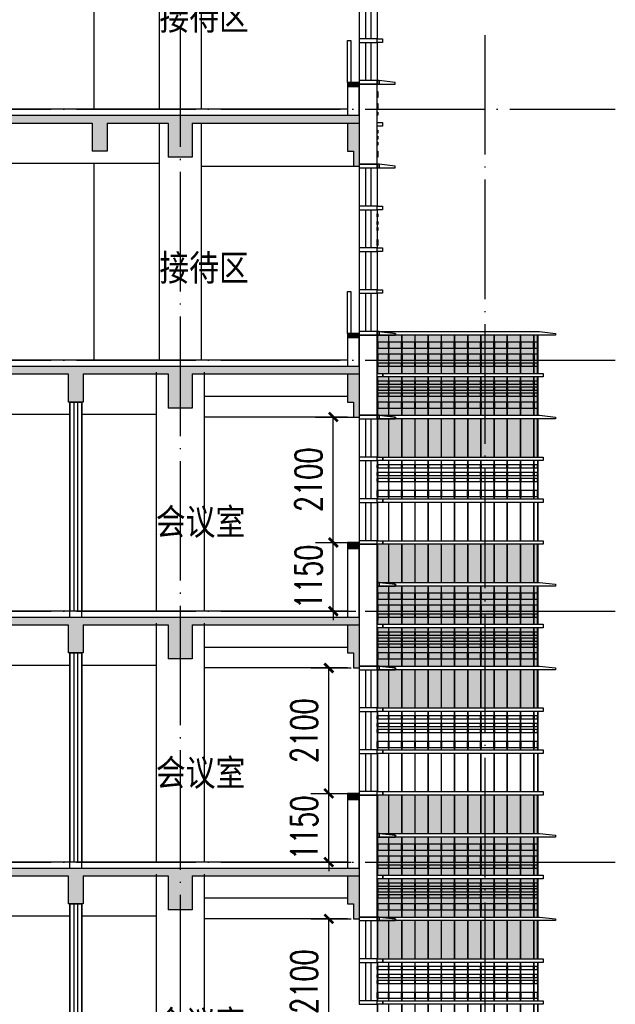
# Model space of a CAD drawing. Header units: millimetres. Extents: x 500457 to 783861, y -293374 to -162131.
# Tile 71 of 116: x 735087 to 745065, y -218631 to -202151. Entities that reach past the tile are written whole.
import ezdxf

# ---------------------------------------------------------------- set-up
doc = ezdxf.new("R2010")
doc.units = ezdxf.units.MM
doc.header["$LTSCALE"] = 1000
doc.linetypes.add('DOTE', pattern=[2.42, 2, -0.2, 0.02, -0.2])
for name, color, linetype in [('A-DOOR-FIRE', 4, 'Continuous'), ('A-SECT-SURF', 6, 'Continuous'), ('A-看线', 115, 'Continuous'), ('DOTE', 1, 'DOTE'), ('E_WINDOW', 4, 'Continuous'), ('EVTR', 2, 'Continuous'), ('LY_MC_section A_A$0$A31----(18)', 140, 'Continuous'), ('PUB_DIM', 3, 'Continuous'), ('PUB_HATCH', 8, 'Continuous'), ('PUB_TEXT', 7, 'Continuous'), ('WALL', 255, 'Continuous'), ('WINDOW', 4, 'Continuous'), ('板洞', 6, 'Continuous'), ('立面填充线2 穿孔板', 8, 'Continuous'), ('立面窗户线', 21, 'Continuous')]:
    doc.layers.add(name, color=color, linetype=linetype)
doc.styles.add('_TCH_DIM_T3', font='SIMPLEX', dxfattribs={"width": 0.705882, "bigfont": 'GBCBIG'})
doc.styles.add('TSSD_Norm', font='tssdeng.shx', dxfattribs={"bigfont": 'hztxt.shx'})
doc.dimstyles.new('_TCH_ARCH&&150', dxfattribs={"dimtxt": 446.25, "dimasz": 150, "dimexe": 375, "dimexo": 450, "dimgap": 189.375, "dimtad": 1, "dimdec": 0, "dimzin": 0, "dimdsep": 46, "dimtxsty": '_TCH_DIM_T3', "dimblk": 'ARCHTICK', "dimcen": 0.09, "dimclrt": 7, "dimazin": 2, "dimtfac": 1, "dimtdec": 0, "dimtix": 1, "dimtmove": 2, "dimatfit": 3, "dimfxl": 1, "dimtolj": 1, "dimtzin": 0, "dimarcsym": 0})

# ---------------------------------------------------------------- blocks, each defined once
blk = doc.blocks.new('A$C555D6619')
at = {"layer": '立面填充线2 穿孔板'}
blk.add_hatch(color=256, dxfattribs=at).paths.add_polyline_path([(-295, 700), (-2988, 700), (-2988, 60), (-295, 60)])
at = {"layer": 'A-看线'}
for points in [[(-2803, 630), (-2978, 630), (-2978, 580), (-2803, 580)], [(-2582, 630), (-2793, 630), (-2793, 580), (-2582, 580)], [(-2361, 630), (-2572, 630), (-2572, 580), (-2361, 580)], [(-2140, 630), (-2351, 630), (-2351, 580), (-2140, 580)], [(-1919, 630), (-2130, 630), (-2130, 580), (-1919, 580)], [(-1698, 630), (-1909, 630), (-1909, 580), (-1698, 580)], [(-1478, 630), (-1688, 630), (-1688, 580), (-1478, 580)], [(-1257, 630), (-1468, 630), (-1468, 580), (-1257, 580)], [(-1036, 630), (-1247, 630), (-1247, 580), (-1036, 580)], [(-815, 630), (-1026, 630), (-1026, 580), (-815, 580)], [(-594, 630), (-805, 630), (-805, 580), (-594, 580)], [(-373, 630), (-584, 630), (-584, 580), (-373, 580)], [(-305, 630), (-363, 630), (-363, 580), (-305, 580)], [(-2803, 480), (-2978, 480), (-2978, 380), (-2803, 380)], [(-2582, 480), (-2793, 480), (-2793, 380), (-2582, 380)], [(-2361, 480), (-2572, 480), (-2572, 380), (-2361, 380)], [(-2140, 480), (-2351, 480), (-2351, 380), (-2140, 380)], [(-1919, 480), (-2130, 480), (-2130, 380), (-1919, 380)], [(-1698, 480), (-1909, 480), (-1909, 380), (-1698, 380)], [(-1478, 480), (-1688, 480), (-1688, 380), (-1478, 380)], [(-1257, 480), (-1468, 480), (-1468, 380), (-1257, 380)], [(-1036, 480), (-1247, 480), (-1247, 380), (-1036, 380)], [(-815, 480), (-1026, 480), (-1026, 380), (-815, 380)], [(-594, 480), (-805, 480), (-805, 380), (-594, 380)], [(-373, 480), (-584, 480), (-584, 380), (-373, 380)], [(-305, 480), (-363, 480), (-363, 380), (-305, 380)], [(-2803, 280), (-2978, 280), (-2978, 230), (-2803, 230)], [(-2803, 180), (-2978, 180), (-2978, 130), (-2803, 130)], [(-2582, 280), (-2793, 280), (-2793, 230), (-2582, 230)], [(-2582, 180), (-2793, 180), (-2793, 130), (-2582, 130)], [(-2361, 280), (-2572, 280), (-2572, 230), (-2361, 230)], [(-2361, 180), (-2572, 180), (-2572, 130), (-2361, 130)], [(-2140, 280), (-2351, 280), (-2351, 230), (-2140, 230)], [(-2140, 180), (-2351, 180), (-2351, 130), (-2140, 130)], [(-1919, 280), (-2130, 280), (-2130, 230), (-1919, 230)], [(-1919, 180), (-2130, 180), (-2130, 130), (-1919, 130)], [(-1698, 280), (-1909, 280), (-1909, 230), (-1698, 230)], [(-1698, 180), (-1909, 180), (-1909, 130), (-1698, 130)], [(-1478, 280), (-1688, 280), (-1688, 230), (-1478, 230)], [(-1478, 180), (-1688, 180), (-1688, 130), (-1478, 130)], [(-1257, 280), (-1468, 280), (-1468, 230), (-1257, 230)], [(-1257, 180), (-1468, 180), (-1468, 130), (-1257, 130)], [(-1036, 280), (-1247, 280), (-1247, 230), (-1036, 230)], [(-1036, 180), (-1247, 180), (-1247, 130), (-1036, 130)], [(-815, 280), (-1026, 280), (-1026, 230), (-815, 230)], [(-815, 180), (-1026, 180), (-1026, 130), (-815, 130)], [(-594, 280), (-805, 280), (-805, 230), (-594, 230)], [(-594, 180), (-805, 180), (-805, 130), (-594, 130)], [(-373, 280), (-584, 280), (-584, 230), (-373, 230)], [(-373, 180), (-584, 180), (-584, 130), (-373, 130)], [(-305, 280), (-363, 280), (-363, 230), (-305, 230)], [(-305, 180), (-363, 180), (-363, 130), (-305, 130)]]:
    blk.add_lwpolyline(points, close=True, dxfattribs=at)
at = {"layer": 'WINDOW'}
for points in [[(-2978, 700), (-2988, 700), (-2988, 60), (-2978, 60)], [(-2978, 700), (-2988, 700), (-2988, 60), (-2978, 60)], [(-2793, 700), (-2803, 700), (-2803, 60), (-2793, 60)], [(-2572, 700), (-2582, 700), (-2582, 60), (-2572, 60)], [(-2351, 700), (-2361, 700), (-2361, 60), (-2351, 60)], [(-2130, 700), (-2140, 700), (-2140, 60), (-2130, 60)], [(-1909, 700), (-1919, 700), (-1919, 60), (-1909, 60)], [(-1688, 700), (-1698, 700), (-1698, 60), (-1688, 60)], [(-1468, 700), (-1478, 700), (-1478, 60), (-1468, 60)], [(-1247, 700), (-1257, 700), (-1257, 60), (-1247, 60)], [(-1026, 700), (-1036, 700), (-1036, 60), (-1026, 60)], [(-805, 700), (-815, 700), (-815, 60), (-805, 60)], [(-584, 700), (-594, 700), (-594, 60), (-584, 60)], [(-363, 700), (-373, 700), (-373, 60), (-363, 60)], [(-295, 700), (-305, 700), (-305, 60), (-295, 60)]]:
    blk.add_lwpolyline(points, close=True, dxfattribs=at)
at = {"layer": '立面窗户线'}
for points in [[(-2983, 760), (-300, 760), (-270, 760), (0, 730), (0, 700), (-300, 700), (-2983, 700)], [(-2983, 60), (-300, 60), (-270, 60), (0, 30), (0, 0), (-300, 0), (-2983, 0)]]:
    blk.add_lwpolyline(points, dxfattribs=at)
blk = doc.blocks.new('A$C7e86083c')
at = {"layer": '立面填充线2 穿孔板'}
for points in [[(2693, -60), (0, -60), (0, -700), (2693, -700)], [(2693, -760), (0, -760), (0, -1400), (2693, -1400)], [(2693, -1460), (0, -1460), (0, -2100), (2693, -2100)], [(2693, -3560), (0, -3560), (0, -4200), (2693, -4200)]]:
    blk.add_hatch(color=256, dxfattribs=at).paths.add_polyline_path(points)
at = {"layer": 'A-看线'}
for points in [[(0, -700), (2683, -700), (2683, -60), (0, -60)], [(0, -280), (0, -280), (0, -180), (0, -180)], [(0, -480), (0, -480), (0, -380), (0, -380)], [(0, -580), (0, -580), (0, -530), (0, -530)], [(0, -1400), (2683, -1400), (2683, -760), (0, -760)], [(0, -880), (0, -880), (0, -830), (0, -830)], [(0, -980), (0, -980), (0, -930), (0, -930)], [(0, -1080), (0, -1080), (0, -1030), (0, -1030)], [(0, -1280), (0, -1280), (0, -1180), (0, -1180)], [(0, -2100), (2683, -2100), (2683, -1460), (0, -1460)], [(0, -2280), (0, -2280), (0, -2230)], [(0, -2410), (0, -2410), (0, -2360), (0, -2360)], [(0, -2510), (0, -2510), (0, -2460), (0, -2460)], [(0, -2760), (0, -2760), (0, -2660), (0, -2660)], [(0, -4200), (2683, -4200), (2683, -3560), (0, -3560)]]:
    blk.add_lwpolyline(points, dxfattribs=at)
for points in [[(186, -180), (10, -180), (10, -280), (186, -280)], [(407, -180), (196, -180), (196, -280), (407, -280)], [(627, -180), (417, -180), (417, -280), (627, -280)], [(848, -180), (637, -180), (637, -280), (848, -280)], [(1069, -180), (858, -180), (858, -280), (1069, -280)], [(1290, -180), (1079, -180), (1079, -280), (1290, -280)], [(1511, -180), (1300, -180), (1300, -280), (1511, -280)], [(1732, -180), (1521, -180), (1521, -280), (1732, -280)], [(1952, -180), (1742, -180), (1742, -280), (1952, -280)], [(2173, -180), (1962, -180), (1962, -280), (2173, -280)], [(2394, -180), (2183, -180), (2183, -280), (2394, -280)], [(2616, -180), (2404, -180), (2404, -280), (2616, -280)], [(2683, -180), (2626, -180), (2626, -280), (2683, -280)], [(186, -380), (10, -380), (10, -480), (186, -480)], [(407, -380), (196, -380), (196, -480), (407, -480)], [(627, -380), (417, -380), (417, -480), (627, -480)], [(848, -380), (637, -380), (637, -480), (848, -480)], [(1069, -380), (858, -380), (858, -480), (1069, -480)], [(1290, -380), (1079, -380), (1079, -480), (1290, -480)], [(1511, -380), (1300, -380), (1300, -480), (1511, -480)], [(1732, -380), (1521, -380), (1521, -480), (1732, -480)], [(1952, -380), (1742, -380), (1742, -480), (1952, -480)], [(2173, -380), (1962, -380), (1962, -480), (2173, -480)], [(2394, -380), (2183, -380), (2183, -480), (2394, -480)], [(2616, -380), (2404, -380), (2404, -480), (2616, -480)], [(2683, -380), (2626, -380), (2626, -480), (2683, -480)], [(186, -530), (10, -530), (10, -580), (186, -580)], [(407, -530), (196, -530), (196, -580), (407, -580)], [(627, -530), (417, -530), (417, -580), (627, -580)], [(848, -530), (637, -530), (637, -580), (848, -580)], [(1069, -530), (858, -530), (858, -580), (1069, -580)], [(1290, -530), (1079, -530), (1079, -580), (1290, -580)], [(1511, -530), (1300, -530), (1300, -580), (1511, -580)], [(1732, -530), (1521, -530), (1521, -580), (1732, -580)], [(1952, -530), (1742, -530), (1742, -580), (1952, -580)], [(2173, -530), (1962, -530), (1962, -580), (2173, -580)], [(2394, -530), (2183, -530), (2183, -580), (2394, -580)], [(2616, -530), (2404, -530), (2404, -580), (2616, -580)], [(2683, -530), (2626, -530), (2626, -580), (2683, -580)], [(186, -830), (10, -830), (10, -880), (186, -880)], [(186, -930), (10, -930), (10, -980), (186, -980)], [(407, -830), (196, -830), (196, -880), (407, -880)], [(407, -930), (196, -930), (196, -980), (407, -980)], [(627, -830), (417, -830), (417, -880), (627, -880)], [(627, -930), (417, -930), (417, -980), (627, -980)], [(848, -830), (637, -830), (637, -880), (848, -880)], [(848, -930), (637, -930), (637, -980), (848, -980)], [(1069, -830), (858, -830), (858, -880), (1069, -880)], [(1069, -930), (858, -930), (858, -980), (1069, -980)], [(1290, -830), (1079, -830), (1079, -880), (1290, -880)], [(1290, -930), (1079, -930), (1079, -980), (1290, -980)], [(1511, -830), (1300, -830), (1300, -880), (1511, -880)], [(1511, -930), (1300, -930), (1300, -980), (1511, -980)], [(1732, -830), (1521, -830), (1521, -880), (1732, -880)], [(1732, -930), (1521, -930), (1521, -980), (1732, -980)], [(1952, -830), (1742, -830), (1742, -880), (1952, -880)], [(1952, -930), (1742, -930), (1742, -980), (1952, -980)], [(2173, -830), (1962, -830), (1962, -880), (2173, -880)], [(2173, -930), (1962, -930), (1962, -980), (2173, -980)], [(2394, -830), (2183, -830), (2183, -880), (2394, -880)], [(2394, -930), (2183, -930), (2183, -980), (2394, -980)], [(2616, -830), (2404, -830), (2404, -880), (2616, -880)], [(2616, -930), (2404, -930), (2404, -980), (2616, -980)], [(2683, -830), (2626, -830), (2626, -880), (2683, -880)], [(2683, -930), (2626, -930), (2626, -980), (2683, -980)], [(186, -1030), (10, -1030), (10, -1080), (186, -1080)], [(407, -1030), (196, -1030), (196, -1080), (407, -1080)], [(627, -1030), (417, -1030), (417, -1080), (627, -1080)], [(848, -1030), (637, -1030), (637, -1080), (848, -1080)], [(1069, -1030), (858, -1030), (858, -1080), (1069, -1080)], [(1290, -1030), (1079, -1030), (1079, -1080), (1290, -1080)], [(1511, -1030), (1300, -1030), (1300, -1080), (1511, -1080)], [(1732, -1030), (1521, -1030), (1521, -1080), (1732, -1080)], [(1952, -1030), (1742, -1030), (1742, -1080), (1952, -1080)], [(2173, -1030), (1962, -1030), (1962, -1080), (2173, -1080)], [(2394, -1030), (2183, -1030), (2183, -1080), (2394, -1080)], [(2616, -1030), (2404, -1030), (2404, -1080), (2616, -1080)], [(2683, -1030), (2626, -1030), (2626, -1080), (2683, -1080)], [(186, -1180), (10, -1180), (10, -1280), (186, -1280)], [(407, -1180), (196, -1180), (196, -1280), (407, -1280)], [(627, -1180), (417, -1180), (417, -1280), (627, -1280)], [(848, -1180), (637, -1180), (637, -1280), (848, -1280)], [(1069, -1180), (858, -1180), (858, -1280), (1069, -1280)], [(1290, -1180), (1079, -1180), (1079, -1280), (1290, -1280)], [(1511, -1180), (1300, -1180), (1300, -1280), (1511, -1280)], [(1732, -1180), (1521, -1180), (1521, -1280), (1732, -1280)], [(1952, -1180), (1742, -1180), (1742, -1280), (1952, -1280)], [(2173, -1180), (1962, -1180), (1962, -1280), (2173, -1280)], [(2394, -1180), (2183, -1180), (2183, -1280), (2394, -1280)], [(2616, -1180), (2404, -1180), (2404, -1280), (2616, -1280)], [(2683, -1180), (2626, -1180), (2626, -1280), (2683, -1280)], [(186, -2230), (10, -2230), (10, -2280), (186, -2280)], [(407, -2230), (196, -2230), (196, -2280), (407, -2280)], [(627, -2230), (417, -2230), (417, -2280), (627, -2280)], [(848, -2230), (637, -2230), (637, -2280), (848, -2280)], [(1069, -2230), (858, -2230), (858, -2280), (1069, -2280)], [(1290, -2230), (1079, -2230), (1079, -2280), (1290, -2280)], [(1511, -2230), (1300, -2230), (1300, -2280), (1511, -2280)], [(1732, -2230), (1521, -2230), (1521, -2280), (1732, -2280)], [(1952, -2230), (1742, -2230), (1742, -2280), (1952, -2280)], [(2173, -2230), (1962, -2230), (1962, -2280), (2173, -2280)], [(2394, -2230), (2183, -2230), (2183, -2280), (2394, -2280)], [(2616, -2230), (2404, -2230), (2404, -2280), (2616, -2280)], [(2683, -2230), (2626, -2230), (2626, -2280), (2683, -2280)], [(186, -2360), (10, -2360), (10, -2410), (186, -2410)], [(186, -2460), (10, -2460), (10, -2510), (186, -2510)], [(407, -2360), (196, -2360), (196, -2410), (407, -2410)], [(407, -2460), (196, -2460), (196, -2510), (407, -2510)], [(627, -2360), (417, -2360), (417, -2410), (627, -2410)], [(627, -2460), (417, -2460), (417, -2510), (627, -2510)], [(848, -2360), (637, -2360), (637, -2410), (848, -2410)], [(848, -2460), (637, -2460), (637, -2510), (848, -2510)], [(1069, -2360), (858, -2360), (858, -2410), (1069, -2410)], [(1069, -2460), (858, -2460), (858, -2510), (1069, -2510)], [(1290, -2360), (1079, -2360), (1079, -2410), (1290, -2410)], [(1290, -2460), (1079, -2460), (1079, -2510), (1290, -2510)], [(1511, -2360), (1300, -2360), (1300, -2410), (1511, -2410)], [(1511, -2460), (1300, -2460), (1300, -2510), (1511, -2510)], [(1732, -2360), (1521, -2360), (1521, -2410), (1732, -2410)], [(1732, -2460), (1521, -2460), (1521, -2510), (1732, -2510)], [(1952, -2360), (1742, -2360), (1742, -2410), (1952, -2410)], [(1952, -2460), (1742, -2460), (1742, -2510), (1952, -2510)], [(2173, -2360), (1962, -2360), (1962, -2410), (2173, -2410)], [(2173, -2460), (1962, -2460), (1962, -2510), (2173, -2510)], [(2394, -2360), (2183, -2360), (2183, -2410), (2394, -2410)], [(2394, -2460), (2183, -2460), (2183, -2510), (2394, -2510)], [(2616, -2360), (2404, -2360), (2404, -2410), (2616, -2410)], [(2616, -2460), (2404, -2460), (2404, -2510), (2616, -2510)], [(2683, -2360), (2626, -2360), (2626, -2410), (2683, -2410)], [(2683, -2460), (2626, -2460), (2626, -2510), (2683, -2510)], [(186, -2660), (10, -2660), (10, -2760), (186, -2760)], [(407, -2660), (196, -2660), (196, -2760), (407, -2760)], [(627, -2660), (417, -2660), (417, -2760), (627, -2760)], [(848, -2660), (637, -2660), (637, -2760), (848, -2760)], [(1069, -2660), (858, -2660), (858, -2760), (1069, -2760)], [(1290, -2660), (1079, -2660), (1079, -2760), (1290, -2760)], [(1511, -2660), (1300, -2660), (1300, -2760), (1511, -2760)], [(1732, -2660), (1521, -2660), (1521, -2760), (1732, -2760)], [(1952, -2660), (1742, -2660), (1742, -2760), (1952, -2760)], [(2173, -2660), (1962, -2660), (1962, -2760), (2173, -2760)], [(2394, -2660), (2183, -2660), (2183, -2760), (2394, -2760)], [(2616, -2660), (2404, -2660), (2404, -2760), (2616, -2760)], [(2683, -2660), (2626, -2660), (2626, -2760), (2683, -2760)]]:
    blk.add_lwpolyline(points, close=True, dxfattribs=at)
at = {"layer": 'WINDOW'}
for points in [[(10, -60), (0, -60), (0, -700), (10, -700)], [(196, -60), (186, -60), (186, -700), (196, -700)], [(417, -60), (407, -60), (407, -700), (417, -700)], [(637, -60), (627, -60), (627, -700), (637, -700)], [(858, -60), (848, -60), (848, -700), (858, -700)], [(1079, -60), (1069, -60), (1069, -700), (1079, -700)], [(1300, -60), (1290, -60), (1290, -700), (1300, -700)], [(1521, -60), (1511, -60), (1511, -700), (1521, -700)], [(1742, -60), (1732, -60), (1732, -700), (1742, -700)], [(1962, -60), (1952, -60), (1952, -700), (1962, -700)], [(2183, -60), (2173, -60), (2173, -700), (2183, -700)], [(2404, -60), (2394, -60), (2394, -700), (2404, -700)], [(2626, -60), (2616, -60), (2616, -700), (2626, -700)], [(2693, -60), (2683, -60), (2683, -700), (2693, -700)], [(10, -760), (0, -760), (0, -1400), (10, -1400)], [(196, -760), (186, -760), (186, -1400), (196, -1400)], [(417, -760), (407, -760), (407, -1400), (417, -1400)], [(637, -760), (627, -760), (627, -1400), (637, -1400)], [(858, -760), (848, -760), (848, -1400), (858, -1400)], [(1079, -760), (1069, -760), (1069, -1400), (1079, -1400)], [(1300, -760), (1290, -760), (1290, -1400), (1300, -1400)], [(1521, -760), (1511, -760), (1511, -1400), (1521, -1400)], [(1742, -760), (1732, -760), (1732, -1400), (1742, -1400)], [(1962, -760), (1952, -760), (1952, -1400), (1962, -1400)], [(2183, -760), (2173, -760), (2173, -1400), (2183, -1400)], [(2404, -760), (2394, -760), (2394, -1400), (2404, -1400)], [(2626, -760), (2616, -760), (2616, -1400), (2626, -1400)], [(2693, -760), (2683, -760), (2683, -1400), (2693, -1400)], [(10, -1460), (0, -1460), (0, -2100), (10, -2100)], [(196, -1460), (186, -1460), (186, -2100), (196, -2100)], [(417, -1460), (407, -1460), (407, -2100), (417, -2100)], [(637, -1460), (627, -1460), (627, -2100), (637, -2100)], [(858, -1460), (848, -1460), (848, -2100), (858, -2100)], [(1079, -1460), (1069, -1460), (1069, -2100), (1079, -2100)], [(1300, -1460), (1290, -1460), (1290, -2100), (1300, -2100)], [(1521, -1460), (1511, -1460), (1511, -2100), (1521, -2100)], [(1742, -1460), (1732, -1460), (1732, -2100), (1742, -2100)], [(1962, -1460), (1952, -1460), (1952, -2100), (1962, -2100)], [(2183, -1460), (2173, -1460), (2173, -2100), (2183, -2100)], [(2404, -1460), (2394, -1460), (2394, -2100), (2404, -2100)], [(2626, -1460), (2616, -1460), (2616, -2100), (2626, -2100)], [(2693, -1460), (2683, -1460), (2683, -2100), (2693, -2100)], [(10, -2160), (0, -2160), (0, -2800), (10, -2800)], [(196, -2160), (186, -2160), (186, -2800), (196, -2800)], [(417, -2160), (407, -2160), (407, -2800), (417, -2800)], [(637, -2160), (627, -2160), (627, -2800), (637, -2800)], [(858, -2160), (848, -2160), (848, -2800), (858, -2800)], [(1079, -2160), (1069, -2160), (1069, -2800), (1079, -2800)], [(1300, -2160), (1290, -2160), (1290, -2800), (1300, -2800)], [(1521, -2160), (1511, -2160), (1511, -2800), (1521, -2800)], [(1742, -2160), (1732, -2160), (1732, -2800), (1742, -2800)], [(1962, -2160), (1952, -2160), (1952, -2800), (1962, -2800)], [(2183, -2160), (2173, -2160), (2173, -2800), (2183, -2800)], [(2404, -2160), (2394, -2160), (2394, -2800), (2404, -2800)], [(2626, -2160), (2616, -2160), (2616, -2800), (2626, -2800)], [(2693, -2160), (2683, -2160), (2683, -2800), (2693, -2800)], [(10, -2860), (0, -2860), (0, -3500), (10, -3500)], [(196, -2860), (186, -2860), (186, -3500), (196, -3500)], [(417, -2860), (407, -2860), (407, -3500), (417, -3500)], [(637, -2860), (627, -2860), (627, -3500), (637, -3500)], [(858, -2860), (848, -2860), (848, -3500), (858, -3500)], [(1079, -2860), (1069, -2860), (1069, -3500), (1079, -3500)], [(1300, -2860), (1290, -2860), (1290, -3500), (1300, -3500)], [(1521, -2860), (1511, -2860), (1511, -3500), (1521, -3500)], [(1742, -2860), (1732, -2860), (1732, -3500), (1742, -3500)], [(1962, -2860), (1952, -2860), (1952, -3500), (1962, -3500)], [(2183, -2860), (2173, -2860), (2173, -3500), (2183, -3500)], [(2404, -2860), (2394, -2860), (2394, -3500), (2404, -3500)], [(2626, -2860), (2616, -2860), (2616, -3500), (2626, -3500)], [(2693, -2860), (2683, -2860), (2683, -3500), (2693, -3500)], [(10, -3560), (0, -3560), (0, -4200), (10, -4200)], [(196, -3560), (186, -3560), (186, -4200), (196, -4200)], [(417, -3560), (407, -3560), (407, -4200), (417, -4200)], [(637, -3560), (627, -3560), (627, -4200), (637, -4200)], [(858, -3560), (848, -3560), (848, -4200), (858, -4200)], [(1079, -3560), (1069, -3560), (1069, -4200), (1079, -4200)], [(1300, -3560), (1290, -3560), (1290, -4200), (1300, -4200)], [(1521, -3560), (1511, -3560), (1511, -4200), (1521, -4200)], [(1742, -3560), (1732, -3560), (1732, -4200), (1742, -4200)], [(1962, -3560), (1952, -3560), (1952, -4200), (1962, -4200)], [(2183, -3560), (2173, -3560), (2173, -4200), (2183, -4200)], [(2404, -3560), (2394, -3560), (2394, -4200), (2404, -4200)], [(2626, -3560), (2616, -3560), (2616, -4200), (2626, -4200)], [(2693, -3560), (2683, -3560), (2683, -4200), (2693, -4200)]]:
    blk.add_lwpolyline(points, close=True, dxfattribs=at)
at = {"layer": '立面窗户线'}
for points in [[(0, 0), (2688, 0), (2718, 0), (2988, -30), (2988, -60), (2688, -60), (0, -60)], [(0, 0), (5, 0), (35, 0), (305, -30), (305, -60), (5, -60), (0, -60)], [(0, -700), (5, -700), (95, -700), (95, -760), (5, -760), (0, -760)], [(5, -700), (2688, -700), (2778, -700), (2778, -760), (2688, -760), (5, -760)], [(0, -1400), (5, -1400), (35, -1400), (305, -1430), (305, -1460), (5, -1460), (0, -1460)], [(5, -1400), (2688, -1400), (2718, -1400), (2988, -1430), (2988, -1460), (2688, -1460), (5, -1460)], [(0, -2100), (5, -2100), (95, -2100), (95, -2160), (5, -2160), (0, -2160)], [(5, -2100), (2688, -2100), (2778, -2100), (2778, -2160), (2688, -2160), (5, -2160)], [(0, -2800), (5, -2800), (95, -2800), (95, -2860), (5, -2860), (0, -2860)], [(5, -2800), (2688, -2800), (2778, -2800), (2778, -2860), (2688, -2860), (5, -2860)], [(0, -3500), (5, -3500), (95, -3500), (95, -3560), (5, -3560), (0, -3560)], [(5, -3500), (2688, -3500), (2778, -3500), (2778, -3560), (2688, -3560), (5, -3560)]]:
    blk.add_lwpolyline(points, dxfattribs=at)
blk = doc.blocks.new('A$C84ce339c')
for name, p in [('A$C7e86083c', (0, 0)), ('A$C7e86083c', (0, -4200)), ('A$C7e86083c', (0, -8400)), ('A$C555D6619', (2988, -13360))]:
    blk.add_blockref(name, p)
blk = doc.blocks.new('A$C42b86bd6')
at = {"layer": 'LY_MC_section A_A$0$A31----(18)'}
for points in [[(90, 0), (0, 0), (0, -60), (90, -60)], [(90, 0), (390, 0), (390, -60), (90, -60)]]:
    blk.add_lwpolyline(points, close=True, dxfattribs=at)
blk = doc.blocks.new('A$C7aab0e27')
at = {"layer": 'LY_MC_section A_A$0$A31----(18)'}
for points in [[(-30, 0), (-30, -60), (-300, -60), (-300, -30)], [(-30, -60), (-30, 0), (0, 0), (0, -60)]]:
    blk.add_lwpolyline(points, close=True, dxfattribs=at)
blk = doc.blocks.new('A$C37e4a2ef')
at = {"layer": 'LY_MC_section A_A$0$A31----(18)'}
blk.add_lwpolyline([(0, 0), (300, 0), (300, -60), (0, -60)], close=True, dxfattribs=at)
at = {"layer": 'A-DOOR-FIRE'}
blk.add_blockref('A$C7aab0e27', (0, 0), dxfattribs=at)
blk = doc.blocks.new('A$C827e71c0')
at = {"layer": 'LY_MC_section A_A$0$A31----(18)'}
blk.add_lwpolyline([(0, 0), (-90, 0), (-90, -60), (0, -60)], close=True, dxfattribs=at)
blk = doc.blocks.new('A$Cc5afda2b')
at = {"layer": 'PUB_HATCH'}
for points in [[(100, -30), (100, -500), (300, -500), (300, -30)], [(200, -500), (100, -500), (100, -750), (200, -750)], [(100, -2850), (300, -2850), (300, -2950), (100, -2950)]]:
    blk.add_hatch(color=256, dxfattribs=at).paths.add_polyline_path(points)
at = {"layer": 'WALL', "color": 0}
for p, q in [((100, -30), (100, -500)), ((300, -30), (100, -30)), ((300, -30), (300, -500)), ((100, -500), (100, -750)), ((300, -500), (200, -500)), ((200, -500), (200, -750)), ((200, -750), (100, -750))]:
    blk.add_line(p, q, dxfattribs=at)
at = {"layer": 'WALL'}
for points in [[(100, -2850), (300, -2850), (300, -2950), (100, -2950)], [(100, -2950), (300, -2950), (300, -4100), (100, -4100)]]:
    blk.add_lwpolyline(points, close=True, dxfattribs=at)
blk = doc.blocks.new('A$C3da70275')
at = {"layer": 'PUB_HATCH'}
for points in [[(0, -80), (0, -550), (200, -550), (200, -80)], [(100, -550), (0, -550), (0, -800), (100, -800)], [(0, -3600), (200, -3600), (200, -3670), (0, -3670)]]:
    blk.add_hatch(color=256, dxfattribs=at).paths.add_polyline_path(points)
at = {"layer": 'EVTR'}
blk.add_lwpolyline([(200, -3600), (200, -2900), (140, -2900), (140, -3600)], dxfattribs=at)
at = {"layer": 'WALL', "color": 0}
for p, q in [((0, -80), (0, -550)), ((200, -80), (0, -80)), ((200, -80), (200, -550)), ((0, -550), (0, -800)), ((200, -550), (100, -550)), ((100, -550), (100, -800)), ((100, -800), (0, -800))]:
    blk.add_line(p, q, dxfattribs=at)
at = {"layer": 'WALL'}
for points in [[(0, -3600), (200, -3600), (200, -3670), (0, -3670)], [(0, -3670), (200, -3670), (200, -4150), (0, -4150)]]:
    blk.add_lwpolyline(points, close=True, dxfattribs=at)
blk = doc.blocks.new('$EWDLib$00001159')
for p, q in [((0, 0), (0, 1500)), ((84, 0), (84, 1500)), ((156, 0), (156, 1500)), ((240, 0), (240, 1500))]:
    blk.add_line(p, q)
blk = doc.blocks.new('A$Cefe507ca')
at = {"layer": 'LY_MC_section A_A$0$A31----(18)'}
for points in [[(300, -21280), (0, -21280), (0, -22620), (300, -22620)], [(300, -21400), (310, -21400), (310, -21500), (300, -21500)], [(300, -21600), (310, -21600), (310, -21700), (300, -21700)], [(300, -21750), (310, -21750), (310, -21800), (300, -21800)], [(300, -22050), (310, -22050), (310, -22100), (300, -22100)], [(300, -22150), (310, -22150), (310, -22200), (300, -22200)], [(300, -22250), (310, -22250), (310, -22300), (300, -22300)], [(300, -22400), (310, -22400), (310, -22500), (300, -22500)], [(300, -23450), (310, -23450), (310, -23500), (300, -23500)], [(300, -23580), (310, -23580), (310, -23630), (300, -23630)], [(300, -23680), (310, -23680), (310, -23730), (300, -23730)], [(300, -23880), (310, -23880), (310, -23980), (300, -23980)], [(300, -25480), (0, -25480), (0, -26820), (300, -26820)], [(300, -25600), (310, -25600), (310, -25700), (300, -25700)], [(300, -25800), (310, -25800), (310, -25900), (300, -25900)], [(300, -25950), (310, -25950), (310, -26000), (300, -26000)], [(300, -26250), (310, -26250), (310, -26300), (300, -26300)], [(300, -26350), (310, -26350), (310, -26400), (300, -26400)], [(300, -26450), (310, -26450), (310, -26500), (300, -26500)], [(300, -26600), (310, -26600), (310, -26700), (300, -26700)], [(300, -27650), (310, -27650), (310, -27700), (300, -27700)], [(300, -27780), (310, -27780), (310, -27830), (300, -27830)], [(300, -27880), (310, -27880), (310, -27930), (300, -27930)], [(300, -28080), (310, -28080), (310, -28180), (300, -28180)], [(300, -28980), (0, -28980), (0, -31020), (300, -31020)], [(300, -29800), (310, -29800), (310, -29900), (300, -29900)], [(300, -29800), (310, -29800), (310, -29900), (300, -29900)], [(300, -30000), (310, -30000), (310, -30100), (300, -30100)], [(300, -30000), (310, -30000), (310, -30100), (300, -30100)], [(300, -30200), (310, -30200), (310, -30250), (300, -30250)], [(300, -30450), (310, -30450), (310, -30500), (300, -30500)], [(300, -30550), (310, -30550), (310, -30600), (300, -30600)], [(300, -30650), (310, -30650), (310, -30700), (300, -30700)], [(300, -30800), (310, -30800), (310, -30900), (300, -30900)], [(300, -31850), (310, -31850), (310, -31900), (300, -31900)], [(300, -31980), (310, -31980), (310, -32030), (300, -32030)], [(300, -32080), (310, -32080), (310, -32130), (300, -32130)], [(300, -32280), (310, -32280), (310, -32380), (300, -32380)], [(300, -33180), (0, -33180), (0, -35220), (300, -35220)], [(300, -34000), (310, -34000), (310, -34100), (300, -34100)], [(300, -34200), (310, -34200), (310, -34300), (300, -34300)], [(300, -34350), (310, -34350), (310, -34400), (300, -34400)], [(300, -34650), (310, -34650), (310, -34700), (300, -34700)], [(300, -34750), (310, -34750), (310, -34800), (300, -34800)], [(300, -34850), (310, -34850), (310, -34900), (300, -34900)], [(300, -35000), (310, -35000), (310, -35100), (300, -35100)], [(300, -36050), (310, -36050), (310, -36100), (300, -36100)], [(300, -36180), (310, -36180), (310, -36230), (300, -36230)], [(300, -36280), (310, -36280), (310, -36330), (300, -36330)], [(300, -36480), (310, -36480), (310, -36580), (300, -36580)]]:
    blk.add_lwpolyline(points, close=True, dxfattribs=at)
at = {"layer": 'A-DOOR-FIRE', "xscale": -1}
for name, p in [('A$C37e4a2ef', (300, -21220)), ('A$C37e4a2ef', (300, -21220)), ('A$C827e71c0', (300, -21920)), ('A$C37e4a2ef', (300, -22620)), ('A$C42b86bd6', (390, -23320)), ('A$C37e4a2ef', (300, -25420)), ('A$C827e71c0', (300, -26120)), ('A$C37e4a2ef', (300, -26820)), ('A$C42b86bd6', (390, -27520)), ('A$C42b86bd6', (390, -28220)), ('A$C42b86bd6', (390, -28920))]:
    blk.add_blockref(name, p, dxfattribs=at)
at = {"layer": 'LY_MC_section A_A$0$A31----(18)', "xscale": 1.250000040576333, "yscale": -0.4266666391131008}
for p in [(0, -19880), (0, -20580), (0, -22680), (0, -23380), (0, -24080), (0, -24780), (0, -26880), (0, -27580), (0, -28280), (0, -31080), (0, -31780), (0, -32480), (0, -35280), (0, -35980)]:
    blk.add_blockref('$EWDLib$00001159', p, dxfattribs=at)
at = {"layer": 'LY_MC_section A_A$0$A31----(18)', "xscale": -1}
for name, p in [('A$C42b86bd6', (390, -20520)), ('A$C42b86bd6', (390, -24020)), ('A$C42b86bd6', (390, -24720)), ('A$C7aab0e27', (300, -29620)), ('A$C827e71c0', (300, -30320)), ('A$C37e4a2ef', (300, -31020)), ('A$C42b86bd6', (390, -31720)), ('A$C42b86bd6', (390, -32420)), ('A$C42b86bd6', (390, -33120)), ('A$C7aab0e27', (300, -33820)), ('A$C827e71c0', (300, -34520)), ('A$C37e4a2ef', (300, -35220)), ('A$C42b86bd6', (390, -35920)), ('A$C42b86bd6', (390, -36620))]:
    blk.add_blockref(name, p, dxfattribs=at)
at = {"layer": '板洞', "xscale": -1}
for name, p in [('A$C3da70275', (0, -17650)), ('A$C3da70275', (0, -21850)), ('A$Cc5afda2b', (100, -26100)), ('A$Cc5afda2b', (100, -30300)), ('A$Cc5afda2b', (100, -34500))]:
    blk.add_blockref(name, p, dxfattribs=at)
blk = doc.blocks.new('A$Cdcd5011f')
at = {"layer": 'PUB_HATCH'}
for points in [[(15800, -187), (15950, -230), (17925, -230), (18050, -187), (18050, -100), (15800, -100)], [(18050, -187), (18175, -230), (19600, -230), (19800, -187), (19800, -100), (18050, -100)], [(19800, -187), (20000, -230), (22800, -230), (22800, -100), (19800, -100)], [(18050, -187), (17925, -230), (17925, -700), (18175, -700), (18175, -230)], [(19800, -187), (19600, -230), (19600, -800), (20000, -800), (20000, -230)]]:
    blk.add_hatch(color=256, dxfattribs=at).paths.add_polyline_path(points)
at = {"layer": 'A-SECT-SURF'}
blk.add_line((22600, 0), (300, 0), dxfattribs=at)
at = {"layer": 'A-看线'}
for p, q in [((19400, -4200), (19400, -200)), ((20200, -200), (20200, -4200)), ((15950, -901), (17950, -901)), ((18150, -901), (19400, -901)), ((22600, -950), (20200, -950))]:
    blk.add_line(p, q, dxfattribs=at)
blk.add_lwpolyline([(20200, -600), (22600, -600)], dxfattribs=at)
at = {"layer": 'WALL'}
for p, q in [((15800, -100), (18050, -100)), ((18050, -100), (19800, -100)), ((19800, -100), (22800, -100)), ((22800, -100), (22800, -230)), ((15950, -230), (17925, -230)), ((17925, -230), (17925, -700)), ((18175, -230), (18175, -700)), ((18175, -230), (19600, -230)), ((19600, -230), (19600, -800)), ((20000, -230), (20000, -800)), ((20000, -230), (22800, -230)), ((18175, -700), (17925, -700)), ((17950, -4300), (17950, -700)), ((17950, -700), (18150, -700)), ((18150, -4300), (18150, -700)), ((20000, -800), (19600, -800)), ((17950, -4300), (18150, -4300))]:
    blk.add_line(p, q, dxfattribs=at)
blk.add_lwpolyline([(18150, -4200), (17950, -4200)], dxfattribs=at)
at = {"layer": 'E_WINDOW', "xscale": 0.8333333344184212, "yscale": 2.333333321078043, "rotation": 179.9999999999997}
blk.add_blockref('$EWDLib$00001159', (18150, -700), dxfattribs=at)
at = {"layer": 'PUB_TEXT', "style": 'TSSD_Norm'}
blk.add_text('会议室 ', height=500, dxfattribs=at).set_placement((19391, -2970))
blk = doc.blocks.new('A$Cee851c36')
at = {"layer": 'PUB_HATCH'}
for points in [[(15600, -187), (15750, -230), (18125, -230), (18292, -187), (18375, -100), (15600, -100)], [(18292, -187), (18375, -230), (19400, -230), (19600, -187), (19600, -100), (18375, -100)], [(19600, -187), (19800, -230), (22600, -230), (22600, -100), (19600, -100)], [(18292, -187), (18125, -230), (18125, -700), (18375, -700), (18375, -230)], [(19600, -187), (19400, -230), (19400, -800), (19800, -800), (19800, -230)]]:
    blk.add_hatch(color=256, dxfattribs=at).paths.add_polyline_path(points)
at = {"layer": 'A-SECT-SURF'}
blk.add_line((22400, 0), (0, 0), dxfattribs=at)
at = {"layer": 'A-看线'}
for p, q in [((19250, -4200), (19250, -230)), ((19950, -230), (19950, -4200)), ((15750, -900), (19250, -900))]:
    blk.add_line(p, q, dxfattribs=at)
for points in [[(18150, -900), (18150, -4200)], [(19950, -950), (22500, -950)]]:
    blk.add_lwpolyline(points, dxfattribs=at)
at = {"layer": 'WALL'}
for p, q in [((15600, -100), (18375, -100)), ((18375, -100), (19600, -100)), ((19600, -100), (22600, -100)), ((22600, -100), (22600, -230)), ((15750, -230), (18125, -230)), ((18125, -230), (18125, -700)), ((18375, -230), (18375, -700)), ((18375, -230), (19400, -230)), ((19400, -230), (19400, -800)), ((19800, -230), (19800, -800)), ((19800, -230), (22600, -230)), ((18375, -700), (18125, -700)), ((19800, -800), (19400, -800))]:
    blk.add_line(p, q, dxfattribs=at)
at = {"layer": 'PUB_TEXT', "style": 'TSSD_Norm'}
blk.add_text('接待区', height=500, dxfattribs=at).set_placement((19250, -2920))
blk = doc.blocks.new('_ArchTick')
at = {"color": 0, "linetype": 'ByBlock', "const_width": 0.3}
blk.add_lwpolyline([(-0.5, -0.5), (0.5, 0.5)], dxfattribs=at)
blk = doc.blocks.new('*D143')
at = {"layer": 'Defpoints', "color": 0, "transparency": 16777216}
for p in [(739591, -210901), (740341, -210901), (739591, -212051)]:
    blk.add_point(p, dxfattribs=at)
at = {"layer": 'PUB_DIM', "color": 0, "lineweight": -2, "transparency": 16777216}
for p, q in [((740341, -210901), (740341, -210751)), ((740041, -210901), (740716, -210901)), ((740341, -212051), (740341, -210901)), ((740041, -212051), (740716, -212051)), ((740341, -212051), (740341, -212201))]:
    blk.add_line(p, q, dxfattribs=at)
at = {"layer": 'PUB_DIM', "color": 0, "lineweight": -2, "transparency": 16777216, "xscale": 150, "yscale": 150, "zscale": 150}
for p, rotation in [((740341, -210901), 270), ((740341, -212051), 90)]:
    blk.add_blockref('_ArchTick', p, dxfattribs=dict(at, rotation=rotation))
at = {"layer": 'PUB_DIM', "color": 7, "transparency": 16777216, "insert": (739928, -211476), "char_height": 446.2, "attachment_point": 5, "rotation": 90, "style": '_TCH_DIM_T3'}
blk.add_mtext('\\A1;1150', dxfattribs=at)
blk = doc.blocks.new('*D144')
at = {"layer": 'Defpoints', "color": 0, "transparency": 16777216}
for p in [(739591, -208801), (740341, -208801), (739591, -210901)]:
    blk.add_point(p, dxfattribs=at)
at = {"layer": 'PUB_DIM', "color": 0, "lineweight": -2, "transparency": 16777216}
for p, q in [((740041, -208801), (740716, -208801)), ((740341, -210901), (740341, -208801)), ((740041, -210901), (740716, -210901))]:
    blk.add_line(p, q, dxfattribs=at)
at = {"layer": 'PUB_DIM', "color": 0, "lineweight": -2, "transparency": 16777216, "xscale": 150, "yscale": 150, "zscale": 150}
for p, rotation in [((740341, -208801), 90), ((740341, -210901), 270)]:
    blk.add_blockref('_ArchTick', p, dxfattribs=dict(at, rotation=rotation))
at = {"layer": 'PUB_DIM', "color": 7, "transparency": 16777216, "insert": (739928, -209851), "char_height": 446.2, "attachment_point": 5, "rotation": 90, "style": '_TCH_DIM_T3'}
blk.add_mtext('\\A1;2100', dxfattribs=at)
blk = doc.blocks.new('*D146')
at = {"layer": 'Defpoints', "color": 0, "transparency": 16777216}
for p in [(739516, -217201), (740266, -217201), (739516, -219301)]:
    blk.add_point(p, dxfattribs=at)
at = {"layer": 'PUB_DIM', "color": 0, "lineweight": -2, "transparency": 16777216}
for p, q in [((739966, -217201), (740641, -217201)), ((740266, -219301), (740266, -217201)), ((739966, -219301), (740641, -219301))]:
    blk.add_line(p, q, dxfattribs=at)
at = {"layer": 'PUB_DIM', "color": 0, "lineweight": -2, "transparency": 16777216, "xscale": 150, "yscale": 150, "zscale": 150}
for p, rotation in [((740266, -217201), 90), ((740266, -219301), 270)]:
    blk.add_blockref('_ArchTick', p, dxfattribs=dict(at, rotation=rotation))
at = {"layer": 'PUB_DIM', "color": 7, "transparency": 16777216, "insert": (739853, -218251), "char_height": 446.2, "attachment_point": 5, "rotation": 90, "style": '_TCH_DIM_T3'}
blk.add_mtext('\\A1;2100', dxfattribs=at)
blk = doc.blocks.new('*D147')
at = {"layer": 'Defpoints', "color": 0, "transparency": 16777216}
for p in [(739516, -215101), (740266, -215101), (739516, -216251)]:
    blk.add_point(p, dxfattribs=at)
at = {"layer": 'PUB_DIM', "color": 0, "lineweight": -2, "transparency": 16777216}
for p, q in [((740266, -215101), (740266, -214951)), ((739966, -215101), (740641, -215101)), ((740266, -216251), (740266, -215101)), ((739966, -216251), (740641, -216251)), ((740266, -216251), (740266, -216401))]:
    blk.add_line(p, q, dxfattribs=at)
at = {"layer": 'PUB_DIM', "color": 0, "lineweight": -2, "transparency": 16777216, "xscale": 150, "yscale": 150, "zscale": 150}
for p, rotation in [((740266, -215101), 270), ((740266, -216251), 90)]:
    blk.add_blockref('_ArchTick', p, dxfattribs=dict(at, rotation=rotation))
at = {"layer": 'PUB_DIM', "color": 7, "transparency": 16777216, "insert": (739853, -215676), "char_height": 446.2, "attachment_point": 5, "rotation": 90, "style": '_TCH_DIM_T3'}
blk.add_mtext('\\A1;1150', dxfattribs=at)
blk = doc.blocks.new('*D148')
at = {"layer": 'Defpoints', "color": 0, "transparency": 16777216}
for p in [(739516, -213001), (740266, -213001), (739516, -215101)]:
    blk.add_point(p, dxfattribs=at)
at = {"layer": 'PUB_DIM', "color": 0, "lineweight": -2, "transparency": 16777216}
for p, q in [((739966, -213001), (740641, -213001)), ((740266, -215101), (740266, -213001)), ((739966, -215101), (740641, -215101))]:
    blk.add_line(p, q, dxfattribs=at)
at = {"layer": 'PUB_DIM', "color": 0, "lineweight": -2, "transparency": 16777216, "xscale": 150, "yscale": 150, "zscale": 150}
for p, rotation in [((740266, -213001), 90), ((740266, -215101), 270)]:
    blk.add_blockref('_ArchTick', p, dxfattribs=dict(at, rotation=rotation))
at = {"layer": 'PUB_DIM', "color": 7, "transparency": 16777216, "insert": (739853, -214051), "char_height": 446.2, "attachment_point": 5, "rotation": 90, "style": '_TCH_DIM_T3'}
blk.add_mtext('\\A1;2100', dxfattribs=at)

msp = doc.modelspace()

# ---------------------------------------------------------------- linework, layer by layer
at = {"layer": 'A-SECT-SURF'}
msp.add_line((740577.1, -207850.7), (718277.1, -207850.7), dxfattribs=at)
at = {"layer": 'DOTE'}
for p, q in [((737777.1, -180499.6), (737777.1, -239302.1)), ((742877.1, -202407.3), (742877.1, -239302.1)), ((716677.1, -203650.7), (745065.3, -203650.7)), ((716677.1, -207850.7), (745065.3, -207850.7)), ((716677.1, -212050.7), (745065.3, -212050.7)), ((716677.1, -216250.7), (745065.3, -216250.7))]:
    msp.add_line(p, q, dxfattribs=at)

# ---------------------------------------------------------------- block references
at = {"layer": 'A-DOOR-FIRE'}
for name, p in [('A$Cefe507ca', (740777.1, -181950.7)), ('A$C84ce339c', (741077.1, -207370.7))]:
    msp.add_blockref(name, p, dxfattribs=at)
at = {"layer": 'PUB_TEXT'}
for p in [(717977.1, -207850.7), (717977.1, -212050.7), (717977.1, -216250.7)]:
    msp.add_blockref('A$Cdcd5011f', p, dxfattribs=at)
at = {"layer": 'WALL', "color": 0}
for p in [(718177.1, -199450.7), (718177.1, -203650.7)]:
    msp.add_blockref('A$Cee851c36', p, dxfattribs=at)

# ---------------------------------------------------------------- dimensions: what is measured, and where the dimension line sits
at = {"layer": 'PUB_DIM'}
for p1, p2, picture, middle in [((739591.3, -210900.7), (739591.3, -208800.7), '*D144', (739928.2, -209850.7)), ((739591.3, -212050.7), (739591.3, -210900.7), '*D143', (739928.2, -211475.7)), ((739516.3, -215100.7), (739516.3, -213000.7), '*D148', (739853.2, -214050.7)), ((739516.3, -216250.7), (739516.3, -215100.7), '*D147', (739853.2, -215675.7)), ((739516.3, -219300.7), (739516.3, -217200.7), '*D146', (739853.2, -218250.7))]:
    dim = msp.add_aligned_dim(p1=p1, p2=p2, distance=-749.3, dimstyle='_TCH_ARCH&&150', dxfattribs=at)
    dim.commit()
    dim.dimension.update_dxf_attribs({"geometry": picture, "text_midpoint": middle})

doc.saveas('drawing.dxf')
